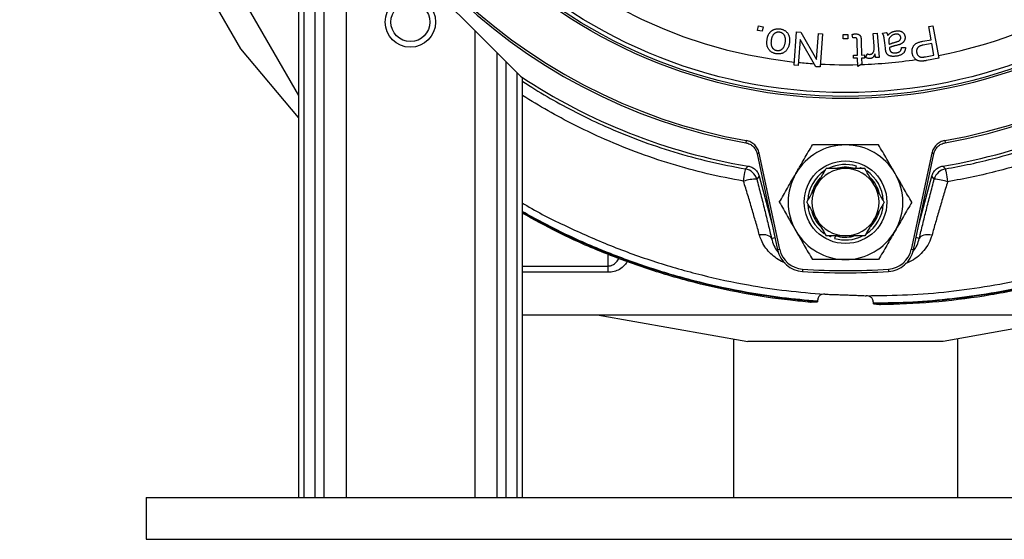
# Model space of a CAD drawing. Header units: millimetres. Extents: x 3529 to 6506, y 5193 to 8895.
# Tile 1 of 9: x 3541 to 5301, y 5193 to 6122. Entities that reach past the tile are written whole.
import ezdxf

# ---------------------------------------------------------------- set-up
doc = ezdxf.new("R2010")
doc.units = ezdxf.units.MM
doc.header["$LTSCALE"] = 5

msp = doc.modelspace()

# ---------------------------------------------------------------- linework, layer by layer
at = {"color": 7, "linetype": 'Continuous', "lineweight": 25}
for p, q in [((3540.9, 6849.7), (4039.4, 5986.4)), ((3936.3, 6069.5), (3761.6, 6372.2)), ((4039.4, 6267.5), (4039.4, 5267.5)), ((4048.9, 6267.5), (4048.9, 5267.5)), ((4068.8, 6267.5), (4068.8, 5267.5)), ((4084.6, 6267.5), (4084.6, 5267.5)), ((4124.4, 6267.5), (4124.4, 5267.5)), ((4189.4, 6267.5), (4354.4, 6102.5)), ((4860.1, 6102.3), (4861.6, 6110.5)), ((4861.6, 6110.5), (4869.8, 6109)), ((4869.8, 6109), (4868.3, 6100.9)), ((5165.9, 6109.5), (5173.6, 6110.9)), ((5170.2, 6085.8), (5165.9, 6109.5)), ((5173.6, 6110.9), (5184.1, 6052.6)), ((4354.4, 6102.5), (4354.4, 5267.5)), ((4354.4, 6102.5), (4394.1, 6062.8)), ((4868.3, 6100.9), (4860.1, 6102.3)), ((4925.3, 6040.3), (4929.4, 6099.8)), ((4929.4, 6099.8), (4937.5, 6099.2)), ((4937.5, 6099.2), (4965.5, 6050.3)), ((4965.5, 6050.3), (4968.7, 6097.1)), ((4968.7, 6097.1), (4976.3, 6096.5)), ((4976.3, 6096.5), (4972.1, 6037.1)), ((5012.8, 6087.2), (5012.9, 6095.5)), ((5012.9, 6095.5), (5021.2, 6095.5)), ((5021.2, 6095.5), (5021.1, 6087.2)), ((5030.5, 6089.1), (5029.3, 6095.5)), ((5066.8, 6096.8), (5074.1, 6097.4)), ((5068.4, 6074.3), (5066.8, 6096.8)), ((5074.1, 6097.4), (5077.1, 6054.3)), ((5083.1, 6097.8), (5090.6, 6098.7)), ((4936.1, 6086.5), (4932.8, 6039.8)), ((4964, 6037.6), (4936.1, 6086.5)), ((5021.1, 6087.2), (5012.8, 6087.2)), ((5038.5, 6058.4), (5038, 6083.6)), ((5045.3, 6083.3), (5045.8, 6058.5)), ((5088.5, 6070.5), (5087.4, 6080.2)), ((5094.8, 6080.1), (5095.1, 6077.5)), ((5155.2, 6083.1), (5170.2, 6085.8)), ((5171.4, 6078.9), (5156.3, 6076.2)), ((5175.2, 6058.1), (5171.4, 6078.9)), ((4039.4, 5946.9), (3936.3, 6069.5)), ((4394.1, 6062.8), (4394.1, 5267.5)), ((4394.1, 6062.8), (4410, 6046.9)), ((5031.2, 6058.2), (5038.5, 6058.4)), ((5031.3, 6052.6), (5031.2, 6058.2)), ((5045.8, 6058.5), (5051.1, 6058.6)), ((5051.1, 6058.6), (5051.2, 6053)), ((5053.6, 6054), (5055.7, 6060.9)), ((5070.6, 6053.8), (5070.1, 6060.4)), ((5117.5, 6071.8), (5124.7, 6071.7)), ((5160.2, 6055.4), (5175.2, 6058.1)), ((4410, 6046.9), (4410, 5267.5)), ((4410, 6046.9), (4429.9, 6027.1)), ((4932.8, 6039.8), (4925.3, 6040.3)), ((4972.1, 6037.1), (4964, 6037.6)), ((5038.6, 6052.7), (5031.3, 6052.6)), ((5039, 6037.7), (5038.6, 6052.7)), ((5046.1, 6042.2), (5039, 6037.7)), ((5051.2, 6053), (5045.9, 6052.9)), ((5045.9, 6052.9), (5046.1, 6042.2)), ((5077.1, 6054.3), (5070.6, 6053.8)), ((5184.1, 6052.6), (5162.1, 6048.6)), ((4429.9, 6027.1), (4429.9, 5267.5)), ((4429.9, 6027.1), (4439.4, 6017.5)), ((4439.4, 6017.5), (4439.4, 5267.5)), ((4839.8, 5905.4), (4839.1, 5901.5)), ((5194.6, 5905.4), (5195.3, 5901.5)), ((4859.2, 5882.1), (4895.8, 5710)), ((4899.6, 5710.8), (4863, 5883)), ((5171.4, 5883), (5134.8, 5710.8)), ((5138.7, 5710), (5175.2, 5882.1)), ((5035, 5855.2), (5036.7, 5859.9)), ((5043.8, 5857.4), (5043, 5855.3)), ((5043.8, 5857.4), (5047.3, 5855.8)), ((4863, 5841.7), (4858.5, 5836.8)), ((4863, 5841.7), (4886.1, 5755.3)), ((5148.3, 5755.3), (5171.4, 5841.7)), ((5175.9, 5836.8), (5171.4, 5841.7)), ((4990.6, 5733.3), (4987.2, 5734.9)), ((4990.6, 5733.3), (4991.4, 5735.3)), ((4999.4, 5735.4), (4997.7, 5730.7)), ((4592.8, 5670), (4592.8, 5681.2)), ((4940.5, 5675.5), (4940.3, 5671.6)), ((5093.9, 5675.5), (5094.1, 5671.6)), ((4967.2, 5618.2), (4967.2, 5617.3)), ((5067.2, 5613.7), (5067.2, 5614.6)), ((4439.4, 5594), (5595, 5594)), ((4573.3, 5594), (4842.5, 5546.4)), ((5461.1, 5594), (5191.9, 5546.4)), ((4817.2, 5550.8), (4817.2, 5267.5)), ((5191.9, 5546.4), (4842.5, 5546.4)), ((5217.2, 5550.8), (5217.2, 5267.5)), ((3767.2, 5267.5), (3767.2, 5192.5)), ((3767.2, 5267.5), (6267.2, 5267.5)), ((4767.2, 5267.5), (4957.2, 5267.5)), ((4767.2, 5267.5), (4767.2, 5267.5)), ((4957.2, 5267.5), (4957.2, 5267.5)), ((4957.2, 5267.5), (5077.2, 5267.5)), ((5077.2, 5267.5), (5077.2, 5267.5)), ((5077.2, 5267.5), (5267.2, 5267.5)), ((5267.2, 5267.5), (5267.2, 5267.5)), ((3767.2, 5192.5), (6267.2, 5192.5))]:
    msp.add_line(p, q, dxfattribs=at)
at = {"color": 8, "linetype": 'Continuous', "lineweight": 25}
for p, q in [((4863, 5883), (4859.2, 5882.1)), ((5175.2, 5882.1), (5171.4, 5883)), ((4885, 5730.4), (4891.1, 5732.1)), ((5149.1, 5730.5), (5143.3, 5732.1)), ((4899.6, 5710.8), (4895.8, 5710)), ((5138.7, 5710), (5134.8, 5710.8)), ((4592.8, 5681.2), (4592.8, 5702.2)), ((4439.4, 5681.2), (4592.8, 5681.2)), ((4592.8, 5670), (4439.4, 5670))]:
    msp.add_line(p, q, dxfattribs=at)
at = {"color": 7, "linetype": 'Continuous', "lineweight": 25, "flags": 128}
for points in [[(4834.9, 5832.9), (4835.6, 5837.2), (4836.3, 5841.2), (4836.9, 5844.9), (4837.5, 5848.2), (4837.9, 5850.9), (4838.3, 5853), (4838.5, 5854.3), (4838.6, 5854.9)], [(4838.6, 5854.9), (4840.6, 5857.2), (4843, 5859.9)], [(5191.4, 5859.9), (5193.5, 5857.6), (5195.8, 5855)], [(5195.8, 5855), (5195.9, 5854.3), (5196.2, 5852.9), (5196.6, 5850.7), (5197, 5847.9), (5197.6, 5844.5), (5198.3, 5840.6), (5199, 5836.4), (5199.8, 5832)], [(4863.1, 5737.5), (4867, 5737.8), (4870.8, 5737.7), (4874.3, 5737.3), (4877.4, 5736.5), (4880.1, 5735.4), (4882.3, 5734), (4884, 5732.3), (4885, 5730.4)], [(5171.9, 5736.6), (5167.9, 5737), (5163.9, 5737.1), (5160.3, 5736.8), (5157, 5736.2), (5154.2, 5735.2), (5151.9, 5733.9), (5150.2, 5732.3), (5149.1, 5730.5)]]:
    msp.add_lwpolyline(points, dxfattribs=at)
at = {"color": 7, "linetype": 'Continuous', "lineweight": 25}
for centre, radius in [((5017.2, 6895.3), 914.7), ((5017.2, 6895.3), 910.9), ((5017.2, 6895.3), 904), ((4239.4, 6117.5), 45), ((4239.4, 6117.5), 35), ((5017.2, 5795.3), 73.9)]:
    msp.add_circle(centre, radius, dxfattribs=at)
for centre, radius, start, end in [((5017.2, 6895.3), 854.2, 281.2086, 263.8476), ((5017.2, 6895.3), 1009.6, 190.1602, 259.8398), ((5017.2, 6895.3), 1005.7, 190.1602, 259.8398), ((5017.2, 6895.3), 1005.7, 280.1602, 349.8398), ((5017.2, 6895.3), 1009.6, 280.1602, 349.8398), ((5017.2, 6895.3), 854.2, 264.3555, 266.2248), ((5017.2, 6895.3), 854.2, 266.9984, 271.4534), ((5017.2, 6895.3), 854.2, 271.8777, 278.4652), ((5017.2, 6895.3), 1050, 236.3973, 260.4503), ((5017.2, 6895.3), 1050, 279.5497, 303.6027), ((5017.2, 5795.3), 102.5, 90, 150), ((5017.2, 5795.3), 102.5, 30, 90), ((5017.2, 5795.3), 67.5, 73.1847, 116.0095), ((4834.3, 5830.2), 25, 15.1082, 80.1498), ((5017.2, 5795.3), 102.5, 150, 210), ((5017.2, 5795.3), 67.5, 123.2919, 176.8153), ((5017.2, 5795.3), 60, 90, 150), ((5017.2, 5795.3), 62.5, 73.4398, 103.2141), ((5017.2, 5795.3), 60, 30, 90), ((5017.2, 5795.3), 67.5, 3.1847, 55.8382), ((5017.2, 5795.3), 102.5, 330, 30), ((5200.1, 5830.3), 25, 99.8489, 164.8918), ((4858, 5765.6), 71.1, 89.6002, 108.9513), ((5017.2, 5795.3), 62.5, 136.0885, 163.7166), ((5017.2, 5795.3), 62.5, 15.7535, 44.0571), ((5165.2, 5722.9), 114.4, 72.4184, 84.6409), ((5017.2, 5795.3), 60, 150, 210), ((5017.2, 5795.3), 60, 330, 30), ((5017.2, 5795.3), 67.5, 183.1847, 235.8382), ((5017.2, 5795.3), 67.5, 303.2919, 356.8153), ((5017.2, 5795.3), 62.5, 195.7535, 224.0571), ((5017.2, 5795.3), 62.5, 316.0885, 343.7166), ((5017.2, 5795.3), 60, 210, 270), ((5017.2, 5795.3), 60, 270, 330), ((5017.2, 5795.3), 102.5, 210, 270), ((5017.2, 5795.3), 102.5, 270, 330), ((5017.2, 5795.3), 67.5, 253.1847, 296.0095), ((5017.2, 5795.3), 62.5, 253.4398, 283.2141), ((4943.4, 5720.2), 48.7, 192, 266.4039), ((4943.4, 5720.2), 44.7, 192, 266.4039), ((5091.1, 5720.2), 44.7, 273.5961, 348), ((5091.1, 5720.2), 48.7, 273.5961, 348), ((5017.2, 6895.3), 1226.2, 266.4039, 273.5961), ((5017.2, 6895.3), 1222.2, 266.4039, 273.5961)]:
    msp.add_arc(centre, radius, start, end, dxfattribs=at)
for points, knots in [([(4876.9, 6085.3), (4877, 6086), (4877.2, 6087.3), (4877.6, 6089.1), (4878, 6090.9), (4878.5, 6092.5), (4879.1, 6094), (4879.8, 6095.5), (4880.5, 6096.7), (4881.2, 6097.9), (4882.1, 6098.9), (4883, 6099.9), (4883.9, 6100.8), (4884.9, 6101.6), (4886, 6102.4), (4887.1, 6103.1), (4888.3, 6103.7), (4889.9, 6104.3), (4892.1, 6105), (4894.8, 6105.4), (4897.5, 6105.6), (4899.3, 6105.4), (4900.2, 6105.2)], [0, 0, 0, 0, 0.058061, 0.113393, 0.165425, 0.214619, 0.261246, 0.305232, 0.346772, 0.386374, 0.424731, 0.46257, 0.49989, 0.536897, 0.574307, 0.612044, 0.649833, 0.688647, 0.766114, 0.843056, 0.920375, 1, 1, 1, 1]), ([(4899.3, 6099.3), (4898.9, 6099.4), (4898, 6099.5), (4896.7, 6099.4), (4895.5, 6099.3), (4894.2, 6099), (4893.1, 6098.6), (4891.9, 6098.1), (4890.8, 6097.4), (4889.7, 6096.5), (4888.7, 6095.6), (4887.8, 6094.4), (4887, 6093.2), (4886.3, 6091.7), (4885.7, 6090.1), (4885.1, 6088.4), (4884.7, 6086.5), (4884.5, 6085.2), (4884.3, 6084.6)], [0, 0, 0, 0, 0.056046, 0.110803, 0.163879, 0.216395, 0.268985, 0.322497, 0.376936, 0.43403, 0.492827, 0.553718, 0.617139, 0.684253, 0.755709, 0.832196, 0.913479, 1, 1, 1, 1]), ([(4909.5, 6081.1), (4909.6, 6081.7), (4909.8, 6083), (4909.9, 6084.9), (4909.9, 6086.7), (4909.7, 6088.4), (4909.4, 6089.9), (4909, 6091.4), (4908.5, 6092.7), (4907.8, 6093.9), (4907, 6095), (4906.1, 6096), (4905.2, 6096.8), (4904.2, 6097.6), (4903.1, 6098.2), (4901.9, 6098.7), (4900.6, 6099.1), (4899.8, 6099.2), (4899.3, 6099.3)], [0, 0, 0, 0, 0.085387, 0.165696, 0.240773, 0.31156, 0.378569, 0.441772, 0.502661, 0.561192, 0.618302, 0.673647, 0.727512, 0.780527, 0.8338, 0.887781, 0.942712, 1, 1, 1, 1]), ([(4900.2, 6105.2), (4900.9, 6105.1), (4902.4, 6104.9), (4904.4, 6104.3), (4906.3, 6103.6), (4908.1, 6102.6), (4909.8, 6101.6), (4911.3, 6100.3), (4912.7, 6098.9), (4913.9, 6097.4), (4915, 6095.7), (4915.9, 6093.8), (4916.5, 6091.8), (4917, 6089.7), (4917.3, 6087.5), (4917.4, 6085.1), (4917.3, 6082.6), (4917.1, 6080.9), (4916.9, 6080)], [0, 0, 0, 0, 0.064592, 0.126484, 0.185825, 0.244117, 0.301064, 0.357862, 0.414847, 0.472959, 0.531676, 0.591072, 0.65179, 0.714686, 0.780395, 0.849475, 0.922771, 1, 1, 1, 1]), ([(5029.3, 6095.5), (5029.8, 6095.6), (5030.8, 6095.8), (5032.2, 6096.1), (5033.6, 6096.2), (5034.4, 6096.3), (5034.8, 6096.3)], [0, 0, 0, 0, 0.275646, 0.531908, 0.775095, 1, 1, 1, 1]), ([(5034.8, 6096.3), (5035.5, 6096.3), (5036.7, 6096.3), (5038.3, 6096.1), (5039.8, 6095.7), (5041, 6095.2), (5042.1, 6094.5), (5042.9, 6093.8), (5043.6, 6092.9), (5044.1, 6092.1), (5044.4, 6091.3), (5044.6, 6090.6), (5044.8, 6089.7), (5044.9, 6088.7), (5045.1, 6087.6), (5045.2, 6086.3), (5045.2, 6084.8), (5045.3, 6083.8), (5045.3, 6083.3)], [0, 0, 0, 0, 0.095405, 0.180412, 0.256034, 0.323387, 0.384953, 0.443444, 0.500354, 0.556772, 0.588113, 0.626239, 0.671082, 0.722354, 0.781429, 0.847028, 0.919873, 1, 1, 1, 1]), ([(5087.4, 6080.2), (5087.3, 6081), (5087.1, 6082.5), (5086.9, 6084.7), (5086.6, 6086.6), (5086.4, 6088.3), (5086.1, 6089.8), (5085.9, 6091), (5085.7, 6092), (5085.4, 6093.1), (5085.1, 6094.2), (5084.5, 6095.4), (5083.8, 6096.6), (5083.3, 6097.4), (5083.1, 6097.8)], [0, 0, 0, 0, 0.131821, 0.251142, 0.357481, 0.451418, 0.532219, 0.600761, 0.656846, 0.700181, 0.774271, 0.84869, 0.92395, 1, 1, 1, 1]), ([(5090.6, 6098.7), (5090.8, 6098.3), (5091.3, 6097.5), (5091.9, 6096.3), (5092.3, 6095), (5092.6, 6094), (5092.7, 6093.6)], [0, 0, 0, 0, 0.232092, 0.476434, 0.730351, 1, 1, 1, 1]), ([(5092.7, 6093.6), (5093.3, 6094.2), (5094.4, 6095.3), (5096.2, 6096.9), (5098, 6098.2), (5099.8, 6099.3), (5101.7, 6100.2), (5103.6, 6100.8), (5105.6, 6101.3), (5107, 6101.5), (5107.7, 6101.6)], [0, 0, 0, 0, 0.146879, 0.283337, 0.41089, 0.529363, 0.644219, 0.760322, 0.878487, 1, 1, 1, 1]), ([(5106.6, 6095.7), (5105.9, 6095.6), (5104.6, 6095.4), (5102.7, 6094.9), (5100.9, 6094.1), (5099.4, 6093.1), (5097.9, 6091.9), (5096.8, 6090.6), (5095.8, 6089.1), (5095.4, 6088), (5095.2, 6087.5)], [0, 0, 0, 0, 0.137894, 0.269675, 0.397464, 0.523583, 0.64651, 0.765133, 0.881575, 1, 1, 1, 1]), ([(5116, 6090), (5115.9, 6090.4), (5115.7, 6091.3), (5115.2, 6092.6), (5114.3, 6093.7), (5113.2, 6094.6), (5111.9, 6095.3), (5110.3, 6095.8), (5108.5, 6095.9), (5107.3, 6095.8), (5106.6, 6095.7)], [0, 0, 0, 0, 0.11329, 0.221905, 0.329858, 0.444204, 0.565371, 0.695376, 0.838626, 1, 1, 1, 1]), ([(5107.7, 6101.6), (5108.2, 6101.7), (5109.4, 6101.8), (5111, 6101.8), (5112.5, 6101.7), (5114, 6101.5), (5115.3, 6101.2), (5116.6, 6100.7), (5117.8, 6100.1), (5118.9, 6099.4), (5119.9, 6098.6), (5120.8, 6097.8), (5121.5, 6096.9), (5122.2, 6095.8), (5122.7, 6094.8), (5123.2, 6093.6), (5123.5, 6092.4), (5123.6, 6091.5), (5123.7, 6091.1)], [0, 0, 0, 0, 0.079828, 0.154935, 0.225723, 0.293694, 0.358455, 0.420572, 0.481034, 0.541063, 0.599619, 0.656267, 0.712394, 0.767477, 0.823452, 0.880486, 0.939182, 1, 1, 1, 1]), ([(5123.7, 6091.1), (5123.7, 6090.6), (5123.8, 6089.6), (5123.7, 6088), (5123.4, 6086.6), (5122.9, 6085.2), (5122.3, 6083.9), (5121.5, 6082.7), (5120.7, 6081.6), (5119.7, 6080.6), (5118.5, 6079.7), (5117.3, 6078.9), (5116.1, 6078.2), (5115.2, 6077.8), (5114.7, 6077.6)], [0, 0, 0, 0, 0.088266, 0.17451, 0.258772, 0.34369, 0.427467, 0.508847, 0.589174, 0.669028, 0.749893, 0.831439, 0.914637, 1, 1, 1, 1]), ([(4893.6, 6060.6), (4892.9, 6060.8), (4891.5, 6061), (4889.5, 6061.6), (4887.6, 6062.3), (4885.8, 6063.2), (4884.2, 6064.3), (4882.7, 6065.6), (4881.3, 6067), (4880.1, 6068.5), (4879, 6070.2), (4878.1, 6072), (4877.4, 6074), (4876.9, 6076), (4876.6, 6078.2), (4876.5, 6080.5), (4876.5, 6082.8), (4876.8, 6084.5), (4876.9, 6085.3)], [0, 0, 0, 0, 0.0648, 0.126933, 0.186829, 0.245839, 0.303659, 0.361576, 0.419733, 0.479263, 0.539379, 0.599667, 0.660523, 0.723054, 0.787379, 0.855038, 0.925526, 1, 1, 1, 1]), ([(4884.3, 6084.6), (4884.3, 6083.9), (4884.1, 6082.7), (4884, 6080.8), (4884, 6079.1), (4884.2, 6077.5), (4884.5, 6076), (4884.9, 6074.5), (4885.5, 6073.2), (4886.1, 6072), (4886.9, 6070.9), (4887.8, 6070), (4888.7, 6069.1), (4889.7, 6068.4), (4890.8, 6067.7), (4892, 6067.2), (4893.2, 6066.9), (4894.1, 6066.7), (4894.5, 6066.6)], [0, 0, 0, 0, 0.083541, 0.16246, 0.236619, 0.306423, 0.373025, 0.436841, 0.498183, 0.557863, 0.615845, 0.672036, 0.726341, 0.780166, 0.833351, 0.887681, 0.942955, 1, 1, 1, 1]), ([(4894.5, 6066.6), (4894.9, 6066.6), (4895.8, 6066.5), (4897.1, 6066.5), (4898.4, 6066.6), (4899.6, 6066.9), (4900.8, 6067.3), (4902, 6067.8), (4903.1, 6068.5), (4904.1, 6069.3), (4905.1, 6070.3), (4906.1, 6071.4), (4906.9, 6072.7), (4907.6, 6074.1), (4908.2, 6075.6), (4908.7, 6077.3), (4909.2, 6079.1), (4909.4, 6080.4), (4909.5, 6081.1)], [0, 0, 0, 0, 0.057053, 0.112294, 0.166294, 0.219775, 0.272832, 0.326599, 0.381688, 0.438977, 0.49794, 0.558257, 0.621813, 0.688379, 0.75924, 0.834301, 0.914815, 1, 1, 1, 1]), ([(4916.9, 6080), (4916.8, 6079), (4916.5, 6077.2), (4915.8, 6074.5), (4914.9, 6072.1), (4913.8, 6069.9), (4912.6, 6067.9), (4911.2, 6066.2), (4909.6, 6064.7), (4908.3, 6063.8), (4907.7, 6063.4)], [0, 0, 0, 0, 0.148038, 0.287329, 0.418082, 0.542235, 0.660651, 0.775461, 0.887976, 1, 1, 1, 1]), ([(5033.7, 6089.4), (5033.5, 6089.4), (5033, 6089.4), (5032.3, 6089.3), (5031.4, 6089.3), (5030.8, 6089.2), (5030.5, 6089.1)], [0, 0, 0, 0, 0.204837, 0.440375, 0.702601, 1, 1, 1, 1]), ([(5038, 6083.6), (5038, 6084.1), (5038, 6084.9), (5037.9, 6086.1), (5037.8, 6086.9), (5037.5, 6087.7), (5037, 6088.4), (5036.4, 6088.9), (5035.7, 6089.2), (5035.2, 6089.4), (5034.5, 6089.5), (5034, 6089.5), (5033.7, 6089.4)], [0, 0, 0, 0, 0.166103, 0.300226, 0.402694, 0.473442, 0.583868, 0.697021, 0.760594, 0.830555, 0.909951, 1, 1, 1, 1]), ([(5067.8, 6065.7), (5067.9, 6066.4), (5068.2, 6067.7), (5068.4, 6069.9), (5068.5, 6072), (5068.4, 6073.5), (5068.4, 6074.3)], [0, 0, 0, 0, 0.239327, 0.483986, 0.737132, 1, 1, 1, 1]), ([(5095.2, 6087.5), (5095, 6087), (5094.7, 6086), (5094.6, 6084.3), (5094.6, 6082.3), (5094.8, 6080.9), (5094.8, 6080.1)], [0, 0, 0, 0, 0.1982389, 0.429181, 0.6946209, 1, 1, 1, 1]), ([(5095.1, 6077.5), (5095.5, 6077.7), (5096.2, 6078), (5097.3, 6078.5), (5098.6, 6079), (5099.9, 6079.6), (5101.4, 6080.1), (5103.1, 6080.6), (5104.8, 6081.1), (5106, 6081.4), (5106.6, 6081.6)], [0, 0, 0, 0, 0.091841, 0.192995, 0.303564, 0.423271, 0.55283, 0.691737, 0.841273, 1, 1, 1, 1]), ([(5108.4, 6075.8), (5107.7, 6075.6), (5106.4, 6075.3), (5104.4, 6074.8), (5102.6, 6074.3), (5101, 6073.8), (5099.5, 6073.3), (5098.1, 6072.8), (5096.9, 6072.3), (5096.2, 6072), (5095.8, 6071.8)], [0, 0, 0, 0, 0.16263, 0.313604, 0.454942, 0.584961, 0.704326, 0.813398, 0.911464, 1, 1, 1, 1]), ([(5106.6, 6081.6), (5107.3, 6081.8), (5108.6, 6082.1), (5110.3, 6082.7), (5111.7, 6083.2), (5112.8, 6083.7), (5113.6, 6084.3), (5114.3, 6084.9), (5114.9, 6085.6), (5115.4, 6086.4), (5115.7, 6087.3), (5115.9, 6088.2), (5116.1, 6089.1), (5116, 6089.7), (5116, 6090)], [0, 0, 0, 0, 0.151321, 0.279068, 0.384319, 0.467907, 0.53862, 0.605715, 0.671774, 0.737804, 0.803863, 0.868623, 0.933589, 1, 1, 1, 1]), ([(5114.7, 6077.6), (5114.3, 6077.5), (5113.5, 6077.2), (5112, 6076.7), (5110.3, 6076.3), (5109.1, 6076), (5108.4, 6075.8)], [0, 0, 0, 0, 0.188877, 0.418879, 0.688596, 1, 1, 1, 1]), ([(5136.5, 6061.4), (5136.4, 6062), (5136.3, 6063.2), (5136.2, 6065), (5136.2, 6066.8), (5136.5, 6068.5), (5136.8, 6070.2), (5137.4, 6071.8), (5138.1, 6073.4), (5139, 6074.9), (5140.1, 6076.4), (5141.5, 6077.7), (5143.1, 6078.9), (5145, 6080), (5147.2, 6081), (5149.6, 6081.8), (5152.3, 6082.6), (5154.2, 6082.9), (5155.2, 6083.1)], [0, 0, 0, 0, 0.056833, 0.111745, 0.16552, 0.218243, 0.270375, 0.322513, 0.37505, 0.428958, 0.484159, 0.542194, 0.603946, 0.670727, 0.743216, 0.822012, 0.907545, 1, 1, 1, 1]), ([(5156.3, 6076.2), (5155.7, 6076.1), (5154.6, 6075.9), (5152.9, 6075.4), (5151.4, 6075), (5150.1, 6074.4), (5148.9, 6073.8), (5147.8, 6073.1), (5146.9, 6072.3), (5146.2, 6071.5), (5145.6, 6070.6), (5145.1, 6069.7), (5144.7, 6068.7), (5144.4, 6067.7), (5144.3, 6066.6), (5144.2, 6065.5), (5144.3, 6064.3), (5144.4, 6063.5), (5144.5, 6063.1)], [0, 0, 0, 0, 0.090284, 0.174168, 0.252209, 0.323717, 0.389782, 0.451484, 0.508755, 0.562507, 0.614509, 0.666021, 0.717472, 0.76971, 0.823655, 0.879497, 0.938335, 1, 1, 1, 1]), ([(4907.7, 6063.4), (4907.2, 6063.1), (4906.2, 6062.5), (4904.6, 6061.7), (4902.9, 6061.2), (4901.1, 6060.7), (4899.3, 6060.4), (4897.5, 6060.4), (4895.6, 6060.4), (4894.3, 6060.6), (4893.6, 6060.6)], [0, 0, 0, 0, 0.123357, 0.245501, 0.366448, 0.48854, 0.611623, 0.736826, 0.865986, 1, 1, 1, 1]), ([(5055.7, 6060.9), (5056.1, 6060.7), (5057, 6060.3), (5058.4, 6059.9), (5059.8, 6059.7), (5060.7, 6059.7), (5061.1, 6059.7)], [0, 0, 0, 0, 0.268036, 0.519867, 0.762344, 1, 1, 1, 1]), ([(5061.1, 6059.7), (5061.5, 6059.8), (5062.3, 6059.9), (5063.4, 6060.2), (5064.4, 6060.8), (5065.4, 6061.5), (5066.2, 6062.3), (5066.9, 6063.3), (5067.4, 6064.5), (5067.6, 6065.3), (5067.8, 6065.7)], [0, 0, 0, 0, 0.123215, 0.242095, 0.362429, 0.484633, 0.609105, 0.734985, 0.863198, 1, 1, 1, 1]), ([(5070.1, 6060.4), (5069.9, 6060), (5069.6, 6059.2), (5069, 6058.2), (5068.5, 6057.3), (5068, 6056.4), (5067.5, 6055.6), (5066.9, 6055), (5066.4, 6054.4), (5065.8, 6053.8), (5064.9, 6053.2), (5063.8, 6052.7), (5062.6, 6052.3), (5061.7, 6052.2), (5061.3, 6052.2)], [0, 0, 0, 0, 0.0995479, 0.1923058, 0.2775833, 0.3566849, 0.4281381, 0.4935087, 0.5531397, 0.6067772, 0.7068597, 0.8034353, 0.9004927, 1, 1, 1, 1]), ([(5089.7, 6063.9), (5089.6, 6064.3), (5089.3, 6065.1), (5089.1, 6066.6), (5088.8, 6068.4), (5088.6, 6069.8), (5088.5, 6070.5)], [0, 0, 0, 0, 0.167882, 0.389684, 0.667445, 1, 1, 1, 1]), ([(5106.9, 6056.3), (5106, 6056.2), (5104.4, 6056.1), (5102, 6056), (5099.9, 6056.2), (5097.9, 6056.5), (5096.3, 6057), (5094.8, 6057.6), (5093.5, 6058.3), (5092.5, 6059.2), (5091.6, 6060.2), (5090.8, 6061.3), (5090.2, 6062.5), (5089.8, 6063.4), (5089.7, 6063.9)], [0, 0, 0, 0, 0.1273556, 0.2420142, 0.345885, 0.4393761, 0.5238855, 0.6008431, 0.6699265, 0.7336435, 0.7958515, 0.8607457, 0.927915, 1, 1, 1, 1]), ([(5095.8, 6071.8), (5095.8, 6071.6), (5095.9, 6071.2), (5095.9, 6070.6), (5095.9, 6070.2), (5096, 6070), (5096, 6069.9)], [0, 0, 0, 0, 0.354396, 0.6386797, 0.8544742, 1, 1, 1, 1]), ([(5096, 6069.9), (5096, 6069.6), (5096.1, 6068.9), (5096.3, 6067.9), (5096.6, 6067), (5096.9, 6066.2), (5097.3, 6065.5), (5097.7, 6064.9), (5098.2, 6064.3), (5098.6, 6064.1), (5098.8, 6063.9)], [0, 0, 0, 0, 0.157311, 0.303675, 0.4402, 0.564671, 0.682534, 0.79293, 0.898088, 1, 1, 1, 1]), ([(5098.8, 6063.9), (5099, 6063.8), (5099.5, 6063.4), (5100.4, 6063), (5101.4, 6062.7), (5102.4, 6062.5), (5103.5, 6062.3), (5104.7, 6062.3), (5106, 6062.3), (5106.8, 6062.4), (5107.3, 6062.4)], [0, 0, 0, 0, 0.105754, 0.214793, 0.328425, 0.446972, 0.573253, 0.706812, 0.848424, 1, 1, 1, 1]), ([(5124.7, 6071.7), (5124.6, 6070.9), (5124.4, 6069.5), (5123.9, 6067.5), (5123.2, 6065.6), (5122.4, 6064), (5121.3, 6062.5), (5119.9, 6061.1), (5118.3, 6059.9), (5116.4, 6058.9), (5114.3, 6058), (5112, 6057.2), (5109.5, 6056.7), (5107.8, 6056.4), (5106.9, 6056.3)], [0, 0, 0, 0, 0.086775, 0.167551, 0.242792, 0.313642, 0.383688, 0.456274, 0.533937, 0.616727, 0.705163, 0.797996, 0.89614, 1, 1, 1, 1]), ([(5107.3, 6062.4), (5107.7, 6062.5), (5108.5, 6062.6), (5109.6, 6062.8), (5110.7, 6063.1), (5111.6, 6063.4), (5112.5, 6063.7), (5113.3, 6064.1), (5114, 6064.6), (5114.6, 6065.1), (5115.1, 6065.6), (5115.6, 6066.3), (5116.1, 6067), (5116.4, 6067.8), (5116.8, 6068.7), (5117, 6069.7), (5117.3, 6070.7), (5117.4, 6071.4), (5117.5, 6071.8)], [0, 0, 0, 0, 0.080441, 0.155986, 0.226857, 0.29258, 0.353226, 0.410539, 0.46429, 0.51481, 0.564545, 0.61705, 0.671719, 0.729027, 0.790844, 0.855881, 0.925628, 1, 1, 1, 1]), ([(5153.1, 6047.5), (5152.4, 6047.6), (5151, 6047.6), (5149, 6047.8), (5147.2, 6048.3), (5145.4, 6048.9), (5143.8, 6049.8), (5142.3, 6050.9), (5141, 6052.2), (5139.7, 6053.8), (5138.6, 6055.5), (5137.7, 6057.3), (5137, 6059.3), (5136.7, 6060.7), (5136.5, 6061.4)], [0, 0, 0, 0, 0.090063, 0.175243, 0.254843, 0.331668, 0.407462, 0.484834, 0.564593, 0.648313, 0.734299, 0.821142, 0.909108, 1, 1, 1, 1]), ([(5144.5, 6063.1), (5144.6, 6062.5), (5144.8, 6061.4), (5145.5, 6059.8), (5146.3, 6058.4), (5147.4, 6057.1), (5148.6, 6056.1), (5149.9, 6055.3), (5151.4, 6054.8), (5152.4, 6054.7), (5152.9, 6054.6)], [0, 0, 0, 0, 0.13891, 0.270301, 0.396753, 0.522007, 0.644147, 0.762473, 0.879244, 1, 1, 1, 1]), ([(5152.9, 6054.6), (5153.1, 6054.6), (5153.5, 6054.6), (5154.2, 6054.6), (5154.9, 6054.6), (5155.8, 6054.7), (5156.8, 6054.8), (5157.8, 6055), (5159, 6055.2), (5159.8, 6055.3), (5160.2, 6055.4)], [0, 0, 0, 0, 0.076779, 0.16656, 0.271219, 0.387513, 0.520718, 0.665673, 0.826128, 1, 1, 1, 1]), ([(5061.3, 6052.2), (5060.7, 6052.2), (5059.4, 6052.1), (5057.5, 6052.5), (5055.6, 6053.1), (5054.3, 6053.7), (5053.6, 6054)], [0, 0, 0, 0, 0.23367, 0.475062, 0.728764, 1, 1, 1, 1]), ([(5162.1, 6048.6), (5161.6, 6048.5), (5160.7, 6048.4), (5159.4, 6048.1), (5158.1, 6048), (5157, 6047.8), (5155.9, 6047.7), (5154.9, 6047.6), (5154, 6047.6), (5153.4, 6047.5), (5153.1, 6047.5)], [0, 0, 0, 0, 0.158958, 0.306998, 0.446556, 0.576369, 0.696639, 0.807268, 0.908347, 1, 1, 1, 1]), ([(4839.1, 5901.5), (4841.6, 5901.1), (4843.9, 5900.3), (4847.2, 5898.6), (4848.3, 5898), (4850.3, 5896.6), (4851.2, 5895.8), (4853, 5894.1), (4853.8, 5893.1), (4855.3, 5891.2), (4856, 5890.2), (4857.8, 5886.9), (4858.7, 5884.6), (4859.2, 5882.2)], [0, 0, 0, 0, 0.25, 0.25, 0.375, 0.375, 0.5, 0.5, 0.625, 0.625, 0.75, 0.75, 1, 1, 1, 1]), ([(4863, 5883), (4862.4, 5885.8), (4861.4, 5888.4), (4859.3, 5892.2), (4858.5, 5893.4), (4856.8, 5895.6), (4855.9, 5896.7), (4853.8, 5898.7), (4852.7, 5899.6), (4850.4, 5901.3), (4849.2, 5902), (4846.6, 5903.3), (4845.3, 5903.9), (4842.6, 5904.8), (4841.2, 5905.1), (4839.8, 5905.4)], [0, 0, 0, 0, 0.25, 0.25, 0.375, 0.375, 0.5, 0.5, 0.625, 0.625, 0.75, 0.75, 0.875, 0.875, 1, 1, 1, 1]), ([(4928.4, 5846.6), (4929.7, 5848.8), (4931, 5850.9), (4933.5, 5855.3), (4934.7, 5857.5), (4938.5, 5863.9), (4940.9, 5868.2), (4948.3, 5881), (4953.2, 5889.5), (4958, 5897.8)], [0, 0, 0, 0, 0.125, 0.125, 0.25, 0.25, 0.5, 0.5, 1, 1, 1, 1]), ([(5017.2, 5897.8), (5012.2, 5897.8), (5007.2, 5897.8), (4997.1, 5897.8), (4992.1, 5897.8), (4977.3, 5897.8), (4967.6, 5897.8), (4958, 5897.8)], [0, 0, 0, 0, 0.25, 0.25, 0.5, 0.5, 1, 1, 1, 1]), ([(5076.4, 5897.8), (5071.6, 5897.8), (5066.7, 5897.8), (5056.9, 5897.8), (5052, 5897.8), (5037.2, 5897.8), (5027.2, 5897.8), (5017.2, 5897.8)], [0, 0, 0, 0, 0.25, 0.25, 0.5, 0.5, 1, 1, 1, 1]), ([(5106, 5846.6), (5104.7, 5848.8), (5103.5, 5850.9), (5100.9, 5855.3), (5099.7, 5857.5), (5096, 5863.9), (5093.5, 5868.2), (5086.1, 5881), (5081.2, 5889.5), (5076.4, 5897.8)], [0, 0, 0, 0, 0.125, 0.125, 0.25, 0.25, 0.5, 0.5, 1, 1, 1, 1]), ([(5194.6, 5905.4), (5191.8, 5904.9), (5189.1, 5904), (5185.3, 5902), (5184, 5901.3), (5181.7, 5899.6), (5180.6, 5898.7), (5178.6, 5896.7), (5177.6, 5895.7), (5175.9, 5893.4), (5175.1, 5892.2), (5173.7, 5889.7), (5173.1, 5888.4), (5172.1, 5885.7), (5171.7, 5884.4), (5171.4, 5883)], [0, 0, 0, 0, 0.25, 0.25, 0.375, 0.375, 0.5, 0.5, 0.625, 0.625, 0.75, 0.75, 0.875, 0.875, 1, 1, 1, 1]), ([(5175.2, 5882.2), (5175.7, 5884.6), (5176.6, 5886.9), (5178.4, 5890.1), (5179.1, 5891.2), (5180.6, 5893.1), (5181.4, 5894), (5183.2, 5895.8), (5184.1, 5896.6), (5186.1, 5898), (5187.2, 5898.6), (5190.5, 5900.3), (5192.9, 5901.1), (5195.3, 5901.5)], [0, 0, 0, 0, 0.25, 0.25, 0.375, 0.375, 0.5, 0.5, 0.625, 0.625, 0.75, 0.75, 1, 1, 1, 1]), ([(4843, 5859.9), (4845.4, 5859.5), (4847.6, 5858.8), (4850.8, 5857.2), (4851.9, 5856.6), (4853.8, 5855.3), (4854.8, 5854.5), (4856.5, 5853), (4857.4, 5852.1), (4858.9, 5850.3), (4859.6, 5849.3), (4861.4, 5846.3), (4862.4, 5844), (4863, 5841.7)], [0, 0, 0, 0, 0.25, 0.25, 0.375, 0.375, 0.5, 0.5, 0.625, 0.625, 0.75, 0.75, 1, 1, 1, 1]), ([(4898.9, 5795.3), (4903.7, 5803.7), (4908.6, 5812.2), (4918.4, 5829.2), (4923.4, 5837.9), (4928.4, 5846.6)], [0, 0, 0, 0, 0.5, 0.5, 1, 1, 1, 1]), ([(4965.2, 5825.3), (4968.1, 5830.3), (4971, 5835.3), (4976.8, 5845.3), (4979.7, 5850.3), (4982.6, 5855.3)], [0, 0, 0, 0, 0.5, 0.5, 1, 1, 1, 1]), ([(5017.2, 5855.3), (5011.4, 5855.3), (5005.6, 5855.3), (4994.1, 5855.3), (4988.3, 5855.3), (4982.6, 5855.3)], [0, 0, 0, 0, 0.5, 0.5, 1, 1, 1, 1]), ([(5051.9, 5855.3), (5046.1, 5855.3), (5040.3, 5855.3), (5028.8, 5855.3), (5023, 5855.3), (5017.2, 5855.3)], [0, 0, 0, 0, 0.5, 0.5, 1, 1, 1, 1]), ([(5069.2, 5825.3), (5066.3, 5830.3), (5063.4, 5835.3), (5057.6, 5845.3), (5054.7, 5850.3), (5051.9, 5855.3)], [0, 0, 0, 0, 0.5, 0.5, 1, 1, 1, 1]), ([(5135.6, 5795.3), (5130.7, 5803.7), (5125.9, 5812.2), (5116, 5829.2), (5111, 5837.9), (5106, 5846.6)], [0, 0, 0, 0, 0.5, 0.5, 1, 1, 1, 1]), ([(5171.4, 5841.7), (5172.1, 5844), (5173, 5846.2), (5174.8, 5849.3), (5175.5, 5850.2), (5177.1, 5852.1), (5177.9, 5852.9), (5179.6, 5854.5), (5180.6, 5855.3), (5182.5, 5856.6), (5183.6, 5857.2), (5186.7, 5858.7), (5189, 5859.5), (5191.4, 5859.9)], [0, 0, 0, 0, 0.25, 0.25, 0.375, 0.375, 0.5, 0.5, 0.625, 0.625, 0.75, 0.75, 1, 1, 1, 1]), ([(4863.1, 5737.5), (4861.1, 5744.8), (4859, 5752.3), (4855.7, 5763.9), (4854.5, 5767.7), (4852.2, 5775.6), (4851.1, 5779.6), (4847.5, 5791.7), (4845.1, 5799.8), (4840.1, 5816.3), (4837.5, 5824.5), (4834.9, 5832.9)], [0, 0, 0, 0, 0.25, 0.25, 0.375, 0.375, 0.5, 0.5, 0.75, 0.75, 1, 1, 1, 1]), ([(4858.5, 5836.8), (4860.9, 5827.4), (4863.3, 5818.1), (4868, 5799.8), (4870.3, 5790.8), (4874.8, 5773), (4876.9, 5764.2), (4881.1, 5747), (4883.1, 5738.6), (4885, 5730.4)], [0, 0, 0, 0, 0.25, 0.25, 0.5, 0.5, 0.75, 0.75, 1, 1, 1, 1]), ([(5149.1, 5730.5), (5151.1, 5738.8), (5153.1, 5747.2), (5157.3, 5764.3), (5159.5, 5773), (5164, 5790.8), (5166.3, 5799.8), (5171, 5818.2), (5173.5, 5827.5), (5175.9, 5836.8)], [0, 0, 0, 0, 0.25, 0.25, 0.5, 0.5, 0.75, 0.75, 1, 1, 1, 1]), ([(5199.8, 5832), (5197.2, 5823.7), (5194.7, 5815.4), (5191, 5803.2), (5189.8, 5799.1), (5187.4, 5791), (5186.2, 5786.9), (5182.7, 5774.8), (5180.4, 5767), (5176, 5751.5), (5173.9, 5744), (5171.9, 5736.6)], [0, 0, 0, 0, 0.25, 0.25, 0.375, 0.375, 0.5, 0.5, 0.75, 0.75, 1, 1, 1, 1]), ([(4947.9, 5795.3), (4950.8, 5800.3), (4953.7, 5805.3), (4959.5, 5815.3), (4962.4, 5820.3), (4965.2, 5825.3)], [0, 0, 0, 0, 0.5, 0.5, 1, 1, 1, 1]), ([(5086.5, 5795.3), (5083.6, 5800.3), (5080.7, 5805.3), (5074.9, 5815.3), (5072.1, 5820.3), (5069.2, 5825.3)], [0, 0, 0, 0, 0.5, 0.5, 1, 1, 1, 1]), ([(4898.9, 5795.3), (4903.7, 5787), (4908.6, 5778.5), (4918.4, 5761.4), (4923.4, 5752.8), (4928.4, 5744.1)], [0, 0, 0, 0, 0.5, 0.5, 1, 1, 1, 1]), ([(4947.9, 5795.3), (4950.8, 5790.3), (4953.7, 5785.3), (4959.5, 5775.3), (4962.4, 5770.3), (4965.2, 5765.3)], [0, 0, 0, 0, 0.5, 0.5, 1, 1, 1, 1]), ([(5086.5, 5795.3), (5083.6, 5790.3), (5080.7, 5785.3), (5074.9, 5775.3), (5072.1, 5770.3), (5069.2, 5765.3)], [0, 0, 0, 0, 0.5, 0.5, 1, 1, 1, 1]), ([(5135.6, 5795.3), (5130.7, 5787), (5125.9, 5778.5), (5116, 5761.4), (5111, 5752.8), (5106, 5744.1)], [0, 0, 0, 0, 0.5, 0.5, 1, 1, 1, 1]), ([(4967.2, 5617.3), (4950.9, 5618.7), (4905.7, 5622.7), (4832.2, 5633.9), (4747.2, 5652.7), (4663.6, 5677.2), (4582, 5707.3), (4506.9, 5740.5), (4460.5, 5766.2), (4439.4, 5777.8)], [0, 0, 0, 0, 0.088498, 0.244447, 0.400947, 0.557629, 0.71412, 0.870062, 1, 1, 1, 1]), ([(4954.7, 5616.3), (4942.7, 5617.5), (4901.9, 5621.3), (4832.5, 5631.9), (4747.4, 5650.6), (4663.6, 5675.1), (4581.9, 5705.3), (4506.8, 5738.4), (4460.4, 5764), (4439.4, 5775.6)], [0, 0, 0, 0, 0.066592, 0.226418, 0.386808, 0.547384, 0.707764, 0.867582, 1, 1, 1, 1]), ([(4965.2, 5765.3), (4968.1, 5760.3), (4971, 5755.3), (4976.8, 5745.3), (4979.7, 5740.3), (4982.6, 5735.3)], [0, 0, 0, 0, 0.5, 0.5, 1, 1, 1, 1]), ([(5069.2, 5765.3), (5066.3, 5760.3), (5063.4, 5755.3), (5057.6, 5745.3), (5054.7, 5740.3), (5051.9, 5735.3)], [0, 0, 0, 0, 0.5, 0.5, 1, 1, 1, 1]), ([(4928.4, 5744.1), (4929.7, 5741.9), (4931, 5739.7), (4933.5, 5735.4), (4934.7, 5733.2), (4938.5, 5726.7), (4940.9, 5722.4), (4948.3, 5709.6), (4953.2, 5701.2), (4958, 5692.8)], [0, 0, 0, 0, 0.125, 0.125, 0.25, 0.25, 0.5, 0.5, 1, 1, 1, 1]), ([(5106, 5744.1), (5104.7, 5741.9), (5103.5, 5739.7), (5100.9, 5735.4), (5099.7, 5733.2), (5096, 5726.7), (5093.5, 5722.4), (5086.1, 5709.6), (5081.2, 5701.2), (5076.4, 5692.8)], [0, 0, 0, 0, 0.125, 0.125, 0.25, 0.25, 0.5, 0.5, 1, 1, 1, 1]), ([(5017.2, 5735.3), (5011.4, 5735.3), (5005.6, 5735.3), (4994.1, 5735.3), (4988.3, 5735.3), (4982.6, 5735.3)], [0, 0, 0, 0, 0.5, 0.5, 1, 1, 1, 1]), ([(5051.9, 5735.3), (5046.1, 5735.3), (5040.3, 5735.3), (5028.8, 5735.3), (5023, 5735.3), (5017.2, 5735.3)], [0, 0, 0, 0, 0.5, 0.5, 1, 1, 1, 1]), ([(5595, 5728.2), (5586.5, 5724.2), (5555.2, 5709.7), (5499.4, 5688.7), (5427.9, 5665.3), (5356, 5646.5), (5284, 5632), (5212.1, 5621.7), (5139.8, 5615.1), (5091.4, 5614.2), (5067.2, 5613.7)], [0, 0, 0, 0, 0.051938, 0.190099, 0.328376, 0.466538, 0.5998, 0.73327, 0.86674, 1, 1, 1, 1]), ([(5595, 5726), (5587, 5722.3), (5556.1, 5707.9), (5500.7, 5687.1), (5429.2, 5663.6), (5350.6, 5643), (5265, 5626.5), (5172.7, 5615), (5110.7, 5612.9), (5079.7, 5611.8)], [0, 0, 0, 0, 0.05026, 0.191904, 0.333666, 0.47531, 0.650133, 0.825179, 1, 1, 1, 1]), ([(5017.2, 5692.8), (5012.2, 5692.8), (5007.2, 5692.8), (4997.1, 5692.8), (4992.1, 5692.8), (4977.3, 5692.8), (4967.6, 5692.8), (4958, 5692.8)], [0, 0, 0, 0, 0.25, 0.25, 0.5, 0.5, 1, 1, 1, 1]), ([(5076.4, 5692.8), (5071.6, 5692.8), (5066.7, 5692.8), (5056.9, 5692.8), (5052, 5692.8), (5037.2, 5692.8), (5027.2, 5692.8), (5017.2, 5692.8)], [0, 0, 0, 0, 0.25, 0.25, 0.5, 0.5, 1, 1, 1, 1]), ([(4954.7, 5616.3), (4954.7, 5616.5), (4955, 5616.7), (4956.1, 5616.9), (4956.9, 5617), (4959, 5617.2), (4960.3, 5617.2), (4962.6, 5617.3), (4963.4, 5617.3), (4965.2, 5617.3), (4966.2, 5617.3), (4967.2, 5617.3)], [0, 0, 0, 0, 0.25, 0.25, 0.5, 0.5, 0.75, 0.75, 0.875, 0.875, 1, 1, 1, 1]), ([(4980.1, 5630.8), (4978.4, 5630.8), (4976.8, 5630.7), (4973.8, 5630), (4972.4, 5629.3), (4970.6, 5627.8), (4970, 5627.1), (4969.1, 5625.8), (4968.6, 5625), (4967.9, 5623.2), (4967.7, 5622.3), (4967.3, 5620.3), (4967.2, 5619.3), (4967.2, 5618.2)], [0, 0, 0, 0, 0.25, 0.25, 0.5, 0.5, 0.625, 0.625, 0.75, 0.75, 0.875, 0.875, 1, 1, 1, 1]), ([(4980.1, 5630.8), (4982.8, 5630.7), (4985.6, 5630.7), (4990, 5630.5), (4991.5, 5630.5), (4994.5, 5630.4), (4996.1, 5630.3), (5000.8, 5630.2), (5004, 5630.1), (5008.9, 5629.9), (5010.6, 5629.9), (5013.9, 5629.7), (5015.6, 5629.7), (5020.5, 5629.5), (5023.8, 5629.4), (5028.7, 5629.2), (5030.3, 5629.1), (5033.6, 5629), (5035.2, 5628.9), (5039.9, 5628.7), (5043, 5628.6), (5048.8, 5628.3), (5051.6, 5628.2), (5054.3, 5628.1)], [0, 0, 0, 0, 0.125, 0.125, 0.1875, 0.1875, 0.25, 0.25, 0.375, 0.375, 0.4375, 0.4375, 0.5, 0.5, 0.625, 0.625, 0.6875, 0.6875, 0.75, 0.75, 0.875, 0.875, 1, 1, 1, 1]), ([(5067.2, 5614.6), (5067.2, 5615.7), (5067.1, 5616.7), (5066.8, 5618.7), (5066.5, 5619.7), (5065.8, 5621.4), (5065.4, 5622.3), (5064.4, 5623.7), (5063.8, 5624.4), (5062.6, 5625.5), (5062, 5625.9), (5060.6, 5626.7), (5059.9, 5627), (5057.6, 5627.8), (5056, 5628), (5054.3, 5628.1)], [0, 0, 0, 0, 0.125, 0.125, 0.25, 0.25, 0.375, 0.375, 0.5, 0.5, 0.625, 0.625, 0.75, 0.75, 1, 1, 1, 1]), ([(5067.2, 5613.7), (5069.2, 5613.6), (5071, 5613.4), (5074.1, 5613.1), (5075.4, 5613), (5077.6, 5612.7), (5078.4, 5612.5), (5079.4, 5612.2), (5079.7, 5612), (5079.7, 5611.8)], [0, 0, 0, 0, 0.25, 0.25, 0.5, 0.5, 0.75, 0.75, 1, 1, 1, 1])]:
    msp.add_open_spline(points, degree=3, knots=knots, dxfattribs=at)
at = {"color": 8, "linetype": 'Continuous', "lineweight": 25}
for points, knots in [([(4439.4, 6012.1), (4443.2, 6009.5), (4461.2, 5997.3), (4495.1, 5977.4), (4540.9, 5952.7), (4592, 5928.5), (4648.2, 5905.5), (4710.2, 5884.6), (4773.7, 5867.3), (4816.9, 5859), (4838.6, 5854.9)], [0, 0, 0, 0, 0.031747, 0.151437, 0.272295, 0.393153, 0.543691, 0.694229, 0.847115, 1, 1, 1, 1]), ([(5195.8, 5855), (5210.7, 5857.7), (5240.6, 5863.2), (5289.1, 5875), (5341.2, 5890.1), (5396.4, 5909.6), (5451, 5932.4), (5504.6, 5958.5), (5553, 5985.1), (5582.4, 6004.2), (5595, 6012.3)], [0, 0, 0, 0, 0.105403, 0.211002, 0.346331, 0.481763, 0.617091, 0.756349, 0.895721, 1, 1, 1, 1]), ([(4834.9, 5832.9), (4813.1, 5837.1), (4769.7, 5845.5), (4705.3, 5863.2), (4641.7, 5884.7), (4583.9, 5908.5), (4531.8, 5933.3), (4485.3, 5958.7), (4454.5, 5976.6), (4439.6, 5986.7), (4439.4, 5986.8)], [0, 0, 0, 0, 0.155417, 0.310835, 0.468678, 0.626521, 0.750008, 0.873495, 0.998188, 1, 1, 1, 1]), ([(5595, 5983.3), (5587.1, 5978.2), (5562.3, 5962.3), (5518.9, 5938.6), (5464.6, 5912), (5408.3, 5888.5), (5350.2, 5868), (5295.9, 5852.3), (5245.7, 5840.3), (5215.1, 5834.7), (5199.8, 5832)], [0, 0, 0, 0, 0.066703, 0.207224, 0.347636, 0.492119, 0.636721, 0.781204, 0.8905, 1, 1, 1, 1]), ([(4439.4, 5794), (4440.5, 5793.4), (4465.8, 5777.7), (4518.2, 5751.8), (4596.5, 5716.9), (4677.3, 5687.9), (4759.8, 5664.2), (4838.1, 5647.6), (4911.6, 5636.4), (4957.3, 5632.7), (4980.1, 5630.8)], [0, 0, 0, 0, 0.006756, 0.156791, 0.307352, 0.458095, 0.608661, 0.758701, 0.87935, 1, 1, 1, 1]), ([(4967.2, 5618.2), (4946.1, 5620.1), (4904, 5623.9), (4833.7, 5634.8), (4756.5, 5651.2), (4673.2, 5675), (4591.6, 5704.5), (4513.2, 5738.5), (4463.6, 5765.4), (4439.4, 5778.5)], [0, 0, 0, 0, 0.114125, 0.22825, 0.383615, 0.539526, 0.695619, 0.851525, 1, 1, 1, 1]), ([(5054.3, 5628.1), (5079, 5628.4), (5128.3, 5628.9), (5202, 5635), (5274.6, 5645), (5346, 5659), (5415.9, 5676.9), (5485.3, 5698.9), (5545.2, 5721.1), (5581.4, 5737.7), (5595, 5744)], [0, 0, 0, 0, 0.132559, 0.2652278, 0.3977865, 0.5271395, 0.6565943, 0.785948, 0.9191351, 1, 1, 1, 1]), ([(4909.1, 5686.7), (4907, 5687.6), (4900.4, 5690.4), (4891, 5696.6), (4881, 5705.4), (4872.8, 5715.6), (4866.7, 5726.4), (4864.2, 5734), (4863.1, 5737.5)], [0, 0, 0, 0, 0.09097, 0.276183, 0.461638, 0.65224, 0.842824, 1, 1, 1, 1]), ([(4885, 5730.4), (4886.3, 5726.2), (4888.8, 5717.7), (4893.4, 5709.8), (4896.7, 5706.2), (4897, 5705.9)], [0, 0, 0, 0, 0.477964, 0.956031, 1, 1, 1, 1]), ([(5595, 5729.2), (5584.4, 5724.3), (5551.7, 5709.3), (5494.5, 5687.9), (5423.8, 5665), (5351.1, 5646.3), (5279, 5632), (5207.7, 5622.1), (5137.6, 5615.9), (5090.7, 5615), (5067.2, 5614.6)], [0, 0, 0, 0, 0.064472, 0.198355, 0.336223, 0.474205, 0.612072, 0.74135, 0.870723, 1, 1, 1, 1]), ([(5171.9, 5736.6), (5170.2, 5731.6), (5166.8, 5721.7), (5158.1, 5709.2), (5147.8, 5698.6), (5136.7, 5691.1), (5128.5, 5686.7), (5124.2, 5685.4), (5123.7, 5685.2)], [0, 0, 0, 0, 0.218605, 0.437395, 0.635471, 0.833388, 0.978671, 1, 1, 1, 1]), ([(5137.1, 5706.3), (5137.7, 5706.9), (5141.1, 5710.5), (5145.5, 5718.5), (5147.9, 5726.5), (5149.1, 5730.5)], [0, 0, 0, 0, 0.094824, 0.540918, 1, 1, 1, 1]), ([(4592.8, 5681.2), (4594.8, 5681.4), (4597.1, 5681.6), (4601.4, 5683.3), (4606.4, 5686.6), (4610.5, 5691.2), (4611.7, 5694.6), (4611.9, 5695.2)], [0, 0, 0, 0, 0.218897, 0.256913, 0.530558, 0.926512, 1, 1, 1, 1]), ([(4627, 5689.6), (4627, 5689.6), (4625.9, 5687.1), (4621.9, 5681.9), (4614.4, 5675.4), (4603.8, 5670.9), (4596.5, 5670.3), (4592.8, 5670)], [0, 0, 0, 0, 0.004005, 0.221622, 0.5341, 0.767877, 1, 1, 1, 1])]:
    msp.add_open_spline(points, degree=3, knots=knots, dxfattribs=at)

doc.saveas('drawing.dxf')
